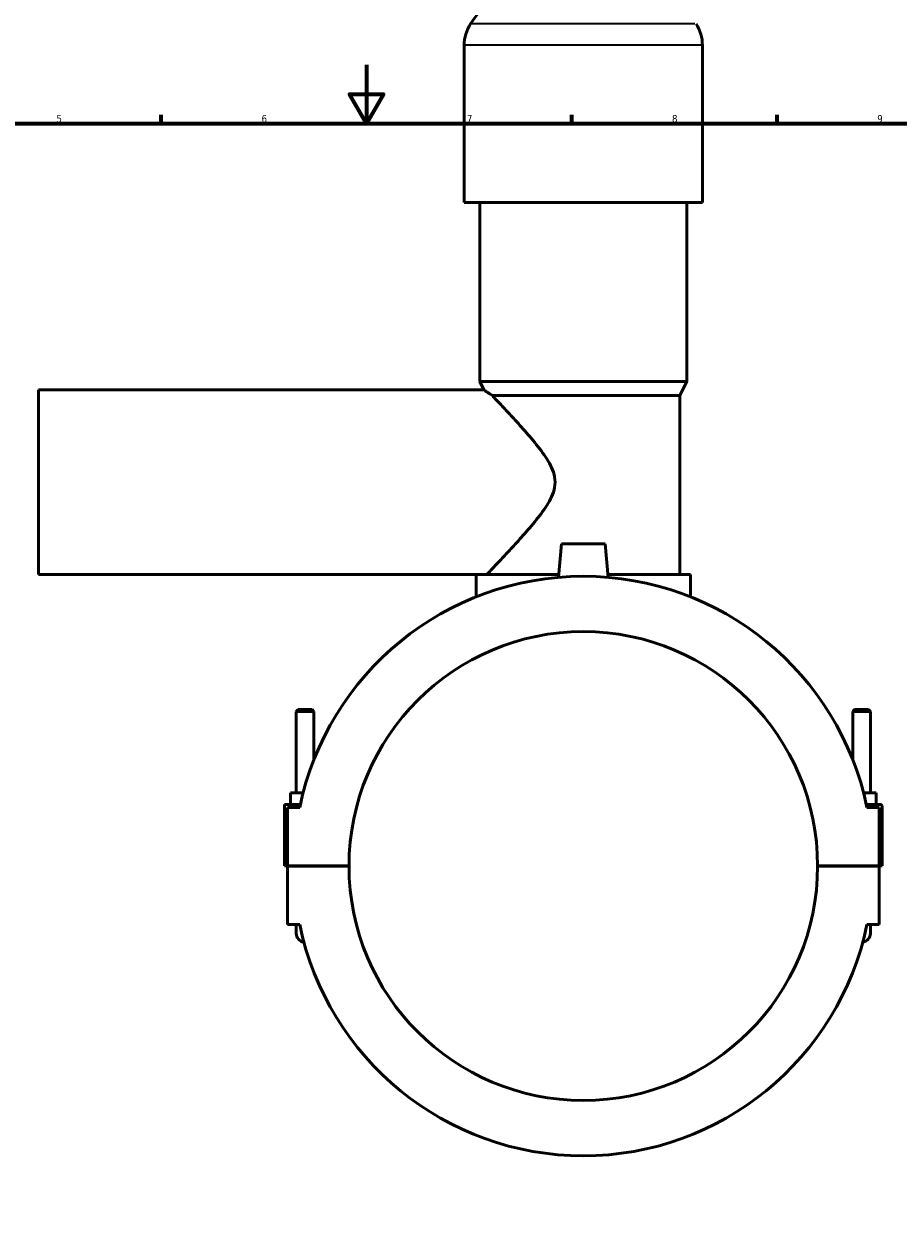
# Model space of a CAD drawing. Header units: millimetres. Extents: x 0 to 986, y -206 to 1211.
# Tile 5 of 9: x 304 to 602, y 201 to 608. Entities that reach past the tile are written whole.
import ezdxf

# ---------------------------------------------------------------- set-up
doc = ezdxf.new("R2010")
doc.units = ezdxf.units.MM
for name, color, linetype, lineweight in [('Border (ISO)', 7, 'Continuous', 70), ('Visible (ISO)', 7, 'Continuous', 50), ('Visible Narrow (ISO)', 7, 'Continuous', 35)]:
    doc.layers.add(name, color=color, linetype=linetype, lineweight=lineweight)
doc.styles.add('Note Text (ISO)', font='tahoma.ttf')

# ---------------------------------------------------------------- blocks, each defined once
blk = doc.blocks.new('Borders Default Border')
at = {"layer": 'Border (ISO)'}
for p, q in [((350.42, 574), (350.42, 576.9)), ((490.58, 574), (490.58, 576.9)), ((560.67, 574), (560.67, 576.9))]:
    blk.add_line(p, q, dxfattribs=at)
at = {"layer": 'Border (ISO)', "flags": 128}
for points in [[(420.5, 594), (420.5, 574), (414.73, 584), (426.27, 584), (420.5, 574)], [(20, 20), (20, 574), (821, 574), (821, 20), (20, 20)]]:
    blk.add_lwpolyline(points, dxfattribs=at)
at = {"layer": 'Border (ISO)', "color": 232, "true_color": 0xca0064, "char_height": 2.5, "attachment_point": 7, "style": 'Note Text (ISO)'}
for s, insert in [('5', (314.64, 574.35)), ('6', (384.66, 574.35)), ('7', (454.77, 574.4)), ('8', (524.81, 574.34)), ('9', (594.88, 574.35))]:
    blk.add_mtext(s, dxfattribs=dict(at, insert=insert))

msp = doc.modelspace()

# ---------------------------------------------------------------- linework, layer by layer
at = {"layer": 'Visible (ISO)'}
for p, q in [((453.865, 546.997), (453.865, 600.677)), ((535.198, 546.997), (535.198, 600.677)), ((535.198, 546.997), (453.865, 546.997)), ((459.151, 485.997), (459.151, 546.997)), ((529.911, 485.997), (529.911, 546.997)), ((529.911, 485.997), (459.151, 485.997)), ((460.601, 483.097), (459.151, 485.997)), ((527.471, 481.117), (529.911, 485.997)), ((308.531, 420.097), (308.531, 483.097)), ((308.531, 483.097), (460.601, 483.097)), ((527.471, 481.117), (463.479, 481.117)), ((527.471, 420.117), (527.471, 481.117)), ((487.031, 430.597), (486.026, 419.11)), ((502.031, 430.597), (487.031, 430.597)), ((502.031, 430.597), (503.036, 419.11)), ((308.531, 420.097), (457.931, 420.097)), ((457.931, 412.454), (457.931, 420.097)), ((486.114, 420.117), (457.948, 420.117)), ((531.131, 420.117), (502.948, 420.117)), ((531.131, 412.454), (531.131, 420.117)), ((397.131, 373.98), (396.531, 373.38)), ((396.531, 373.38), (402.531, 373.38)), ((396.531, 345.597), (396.531, 373.38)), ((401.931, 373.98), (397.131, 373.98)), ((401.931, 373.98), (402.531, 373.38)), ((402.531, 356.836), (402.531, 373.38)), ((587.131, 373.98), (586.531, 373.38)), ((592.531, 373.38), (586.531, 373.38)), ((586.531, 373.38), (586.531, 356.836)), ((587.131, 373.98), (591.931, 373.98)), ((591.931, 373.98), (592.531, 373.38)), ((592.531, 373.38), (592.531, 345.597)), ((394.531, 341.597), (394.531, 345.597)), ((398.864, 345.597), (394.531, 345.597)), ((590.199, 345.597), (594.531, 345.597)), ((594.531, 341.597), (594.531, 345.597)), ((392.531, 341.597), (397.907, 341.597)), ((392.531, 320.647), (392.531, 341.597)), ((397.695, 340.597), (393.531, 340.597)), ((393.531, 340.597), (393.531, 320.647)), ((596.031, 341.597), (591.156, 341.597)), ((595.531, 340.597), (591.367, 340.597)), ((595.531, 320.647), (595.531, 340.597)), ((596.531, 320.647), (596.531, 341.097)), ((393.531, 320.647), (392.531, 320.647)), ((393.531, 320.647), (414.531, 320.647)), ((393.531, 320.547), (393.531, 300.597)), ((414.531, 320.547), (393.531, 320.547)), ((396.531, 320.547), (396.531, 320.647)), ((402.531, 320.547), (402.531, 320.647)), ((574.531, 320.647), (595.531, 320.647)), ((595.531, 320.547), (574.531, 320.547)), ((586.531, 320.647), (586.531, 320.547)), ((592.531, 320.647), (592.531, 320.547)), ((595.531, 320.647), (596.531, 320.647)), ((595.531, 300.597), (595.531, 320.547)), ((393.531, 300.597), (397.695, 300.597)), ((396.531, 300.597), (396.531, 297.597)), ((591.367, 300.597), (595.531, 300.597)), ((592.531, 297.597), (592.531, 300.597))]:
    msp.add_line(p, q, dxfattribs=at)
for centre, radius, start, end in [((487.211, 588.031), 37.046, 90, 147.38758), ((467.446, 600.677), 13.582, 147.38758, 180), ((521.616, 600.677), 13.582, 0, 32.61242), ((494.531, 320.597), 98.88, 11.66946, 168.33054), ((494.531, 320.597), 80, 0.03581, 179.96419), ((596.031, 341.097), 0.5, 0, 90), ((494.531, 320.597), 80, 180.03581, 359.96419), ((399.531, 297.597), 3, 180, 262.18181), ((399.531, 297.597), 3, 180, 262.18181), ((494.531, 320.597), 98.88, 191.66946, 348.33054), ((589.531, 297.597), 3, 277.81819, 0), ((589.531, 297.597), 3, 277.81819, 0)]:
    msp.add_arc(centre, radius, start, end, dxfattribs=at)
for points, knots in [([(460.601, 483.097), (460.601, 483.097), (460.735, 483.003), (461.278, 482.624), (461.689, 482.339), (462.585, 481.724), (463.009, 481.434), (463.479, 481.117)], [3.5309437, 3.5309437, 3.5309437, 3.5309437, 3.9472456, 3.9472456, 4.3635475, 4.3635475, 4.6532225, 4.6532225, 4.6532225, 4.6532225]), ([(463.479, 481.117), (463.664, 480.922), (463.861, 480.715), (464.862, 479.66), (465.821, 478.646), (467.936, 476.389), (469.093, 475.146), (471.606, 472.408), (473.065, 470.798), (476.05, 467.39), (477.578, 465.594), (480.472, 461.902), (481.833, 460.03), (483.477, 457.081), (483.955, 456.075), (484.666, 453.95), (484.898, 452.83), (484.898, 450.364), (484.666, 449.244), (483.955, 447.118), (483.477, 446.113), (481.833, 443.163), (480.472, 441.292), (477.578, 437.599), (476.05, 435.803), (473.065, 432.396), (471.606, 430.786), (469.093, 428.048), (467.936, 426.805), (465.821, 424.548), (464.862, 423.534), (463.276, 421.862), (462.648, 421.203), (461.878, 420.397), (461.671, 420.18), (461.61, 420.117)], [-15.4980389, -15.4980389, -15.4980389, -15.4980389, -15.3287752, -15.3287752, -14.6838575, -14.6838575, -14.0389397, -14.0389397, -13.2989732, -13.2989732, -12.5590068, -12.5590068, -11.8190403, -11.8190403, -11.4490571, -11.4490571, -11.0790738, -11.0790738, -10.7090906, -10.7090906, -10.3391074, -10.3391074, -9.5991409, -9.5991409, -8.8591745, -8.8591745, -8.119208, -8.119208, -7.4742902, -7.4742902, -6.8293725, -6.8293725, -6.1844547, -6.1844547, -5.6515936, -5.6515936, -5.6515936, -5.6515936])]:
    msp.add_open_spline(points, degree=3, knots=knots, dxfattribs=at)
msp.add_open_spline([(457.948, 420.117), (457.937, 420.104), (457.931, 420.097), (457.931, 420.097)], degree=3, dxfattribs=at)
at = {"layer": 'Visible Narrow (ISO)'}
for p, q in [((532.582, 607.997), (456.48, 607.997)), ((534.697, 600.677), (454.365, 600.677))]:
    msp.add_line(p, q, dxfattribs=at)

# ---------------------------------------------------------------- block references
msp.add_blockref('Borders Default Border', (0, 0))

doc.saveas('drawing.dxf')
